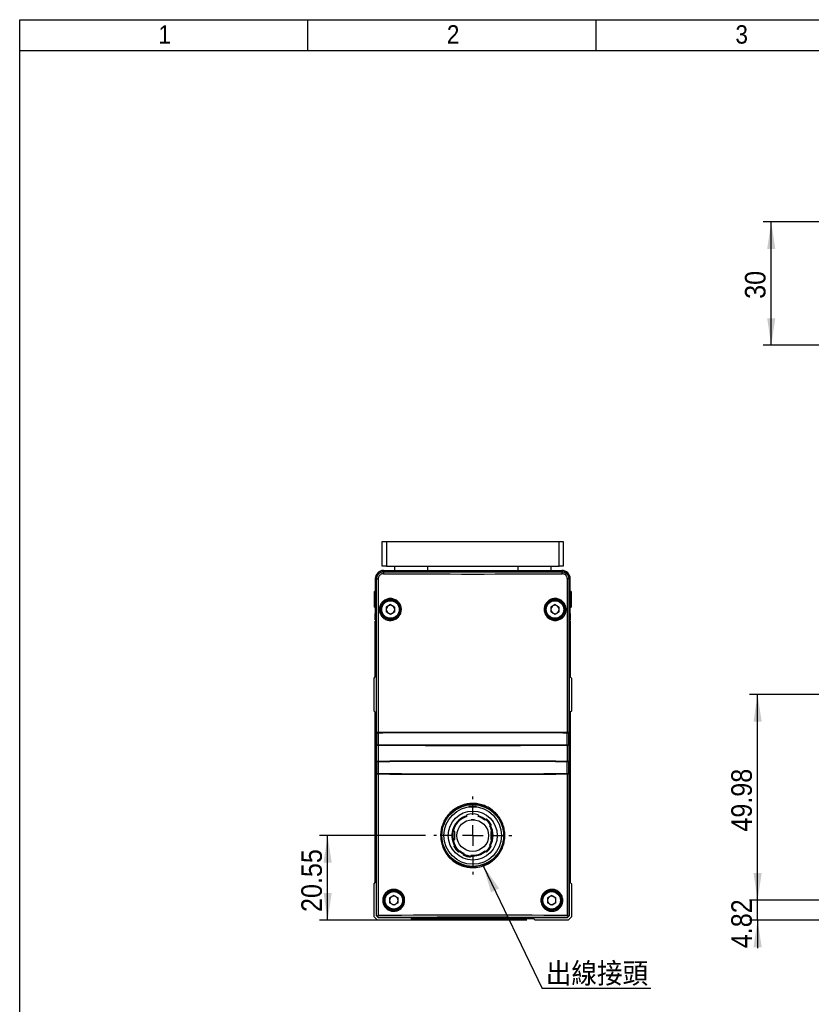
# Model space of a CAD drawing. Header units: millimetres. Extents: x 8 to 292, y 5 to 205.
# Tile 2 of 11: x 8 to 104, y 85 to 205. Entities that reach past the tile are written whole.
import ezdxf

# ---------------------------------------------------------------- set-up
doc = ezdxf.new("R2010")
doc.units = ezdxf.units.MM
doc.linetypes.add('HIDDEN', pattern=[1.905, 1.27, -0.635])
for name, color, linetype in [('SLD-0', 7, 'Continuous'), ('圖框線條', 7, 'Continuous'), ('尺寸線', 5, 'Continuous'), ('文字', 1, 'Continuous')]:
    doc.layers.add(name, color=color, linetype=linetype)
doc.layers.add('中心線', color=161, linetype='HIDDEN', lineweight=25)
doc.styles.add('SLDTEXTSTYLE0', font='GOTHIC.TTF', dxfattribs={"width": 0.913})
doc.styles.add('SLDTEXTSTYLE1', font='GOTHIC.TTF', dxfattribs={"width": 0.913, "bigfont": 'bigfont'})
doc.styles.get("Standard").update_dxf_attribs({"font": 'GOTHIC.TTF'})
doc.dimstyles.new('SLDDIMSTYLE0', dxfattribs={"dimtxt": 2.5, "dimasz": 3.302, "dimexe": 0, "dimexo": 0.0625, "dimtad": 1, "dimdec": 0, "dimlfac": 2, "dimrnd": 1e-09, "dimzin": 12, "dimdsep": 46, "dimtxsty": 'SLDTEXTSTYLE0', "dimsah": 1, "dimcen": 0.09, "dimadec": 0, "dimazin": 3, "dimtfac": 1, "dimtdec": 3, "dimtmove": 0, "dimatfit": 0, "dimfxl": 1, "dimfrac": 2, "dimtolj": 1, "dimtzin": 12, "dimarcsym": 0})
doc.dimstyles.new('SLDDIMSTYLE1', dxfattribs={"dimtxt": 2.5, "dimasz": 3.302, "dimexe": 0, "dimexo": 0.0625, "dimtad": 1, "dimdec": 0, "dimlfac": 2, "dimrnd": 1e-09, "dimzin": 12, "dimdsep": 46, "dimtxsty": 'SLDTEXTSTYLE0', "dimsah": 1, "dimcen": 0.09, "dimadec": 0, "dimazin": 3, "dimtfac": 1, "dimtdec": 3, "dimtofl": 0, "dimtmove": 0, "dimatfit": 3, "dimfxl": 1, "dimfrac": 2, "dimtolj": 1, "dimtzin": 12, "dimarcsym": 0})
doc.dimstyles.new('SLDDIMSTYLE5', dxfattribs={"dimtxt": 0.18, "dimasz": 3.302, "dimexe": 0, "dimexo": 0.0625, "dimgap": 0, "dimtad": 0, "dimtih": 1, "dimtoh": 1, "dimdec": 0, "dimrnd": 1e-09, "dimzin": 0, "dimdsep": 46, "dimtxsty": 'Standard', "dimsah": 1, "dimcen": 0.09, "dimadec": 0, "dimazin": 0, "dimtfac": 3.302, "dimtdec": 0, "dimtofl": 0, "dimtmove": 0, "dimatfit": 3, "dimfxl": 1, "dimfrac": 2, "dimtolj": 1, "dimtzin": 0, "dimarcsym": 0})

# ---------------------------------------------------------------- blocks, each defined once
blk = doc.blocks.new('_D')
at = {"layer": '尺寸線', "transparency": 16777216}
for p, q in [((97.41, 97.97), (97.41, 104.32)), ((133.2, 97.97), (96.41, 97.97)), ((97.41, 95.56), (97.41, 97.97)), ((108.2, 95.56), (96.41, 95.56)), ((97.41, 95.56), (97.41, 92.14))]:
    blk.add_line(p, q, dxfattribs=at)
for points in [[(97.41, 97.97), (97.91, 101.27), (96.91, 101.27)], [(97.41, 95.56), (96.91, 92.26), (97.91, 92.26)]]:
    blk.add_solid(points, dxfattribs=at)
at = {"layer": '尺寸線', "transparency": 16777216, "insert": (94.21, 92.14), "char_height": 2.5, "attachment_point": 1, "rotation": 90, "style": 'SLDTEXTSTYLE0'}
blk.add_mtext('4.82', dxfattribs=at)
blk = doc.blocks.new('_D_1')
at = {"layer": '尺寸線', "transparency": 16777216}
for p, q in [((133.2, 122.96), (96.41, 122.96)), ((97.41, 97.97), (97.41, 122.96)), ((133.2, 97.97), (96.41, 97.97))]:
    blk.add_line(p, q, dxfattribs=at)
for points in [[(97.41, 122.96), (96.91, 119.66), (97.91, 119.66)], [(97.41, 97.97), (97.91, 101.27), (96.91, 101.27)]]:
    blk.add_solid(points, dxfattribs=at)
at = {"layer": '尺寸線', "transparency": 16777216, "insert": (94.21, 106.31), "char_height": 2.5, "attachment_point": 1, "rotation": 90, "style": 'SLDTEXTSTYLE0'}
blk.add_mtext('49.98', dxfattribs=at)
blk = doc.blocks.new('_D_13')
at = {"layer": '尺寸線', "transparency": 16777216}
for p, q in [((57.03, 105.83), (44.13, 105.83)), ((45.13, 95.56), (45.13, 105.83)), ((69.37, 95.56), (44.13, 95.56))]:
    blk.add_line(p, q, dxfattribs=at)
for points in [[(45.13, 105.83), (44.63, 102.53), (45.63, 102.53)], [(45.13, 95.56), (45.63, 98.86), (44.63, 98.86)]]:
    blk.add_solid(points, dxfattribs=at)
at = {"layer": '尺寸線', "transparency": 16777216, "insert": (41.93, 96.54), "char_height": 2.5, "attachment_point": 1, "rotation": 90, "style": 'SLDTEXTSTYLE0'}
blk.add_mtext('20.55', dxfattribs=at)
blk = doc.blocks.new('SW_NOTE_0')
at = {"layer": '文字', "color": 0}
blk.add_line((13.21, 0), (0, 0), dxfattribs=at)
at = {"layer": '文字', "color": 0, "insert": (0.42, 3.11), "char_height": 2.5, "attachment_point": 1, "style": 'SLDTEXTSTYLE1'}
blk.add_mtext('出線接頭', dxfattribs=at)
blk = doc.blocks.new('SW_CENTERMARKSYMBOL_6')
at = {"layer": '中心線', "color": 0}
for p, q in [((0, 2.5), (0, 4.75)), ((0, 0), (0, 1.25)), ((-2.5, 0), (-4.75, 0)), ((0, 0), (-1.25, 0)), ((0, 0), (0, -1.25)), ((0, 0), (1.25, 0)), ((2.5, 0), (4.75, 0)), ((0, -2.5), (0, -4.75))]:
    blk.add_line(p, q, dxfattribs=at)
blk = doc.blocks.new('_D_16')
at = {"layer": '尺寸線', "transparency": 16777216}
for p, q in [((112.95, 180.42), (98.07, 180.42)), ((99.07, 165.42), (99.07, 180.42)), ((112.95, 165.42), (98.07, 165.42))]:
    blk.add_line(p, q, dxfattribs=at)
for points in [[(99.07, 180.42), (98.57, 177.11), (99.57, 177.11)], [(99.07, 165.42), (99.57, 168.72), (98.57, 168.72)]]:
    blk.add_solid(points, dxfattribs=at)
at = {"layer": '尺寸線', "transparency": 16777216, "insert": (95.87, 171.07), "char_height": 2.5, "attachment_point": 1, "rotation": 90, "style": 'SLDTEXTSTYLE0'}
blk.add_mtext('30', dxfattribs=at)

msp = doc.modelspace()

# ---------------------------------------------------------------- linework, layer by layer
at = {"color": 7, "linetype": 'Continuous', "lineweight": 25}
for p, q in [((51.776883, 138.558844), (51.776883, 141.558842)), ((51.776883, 141.558842), (52.276883, 141.558842)), ((52.276883, 141.558842), (52.276883, 138.558844)), ((52.276883, 141.558842), (73.276883, 141.558842)), ((73.276883, 138.558844), (73.276883, 141.558842)), ((73.276883, 141.558842), (73.776883, 141.558842)), ((73.776883, 141.558842), (73.776883, 138.558844)), ((52.276883, 138.558844), (51.776883, 138.558844)), ((51.926749, 137.933841), (73.627016, 137.933841)), ((51.926749, 137.933841), (51.965171, 137.895422)), ((51.926883, 138.058843), (73.626883, 138.058843)), ((52.276883, 138.558844), (73.276883, 138.558844)), ((53.276883, 138.558844), (53.276883, 138.058843)), ((57.276883, 138.558844), (57.276883, 138.058843)), ((68.276883, 138.558844), (68.276883, 138.058843)), ((72.276882, 138.558844), (72.276882, 138.058843)), ((73.776883, 138.558844), (73.276883, 138.558844)), ((73.588594, 137.895422), (73.627016, 137.933841)), ((50.926882, 137.058841), (50.926882, 132.808843)), ((51.087541, 137.023316), (51.051883, 137.058975)), ((51.051883, 96.083957), (51.051883, 137.058975)), ((51.087541, 137.023316), (51.274649, 137.023316)), ((51.087541, 118.347682), (51.087541, 137.023316)), ((51.274649, 137.023316), (51.274649, 118.35183)), ((74.279116, 118.35183), (74.279116, 137.023316)), ((74.466224, 137.023316), (74.279116, 137.023316)), ((74.501883, 137.058975), (74.466224, 137.023316)), ((74.466224, 137.023316), (74.466224, 118.347682)), ((74.501883, 137.058975), (74.501883, 96.08388)), ((74.626883, 132.808843), (74.626883, 137.058841)), ((50.926882, 135.508841), (50.826883, 135.508841)), ((50.826883, 134.558843), (50.826883, 135.508841)), ((74.726883, 135.508841), (74.626883, 135.508841)), ((74.726883, 135.508841), (74.726883, 133.608842)), ((50.826883, 133.608842), (50.826883, 134.558843)), ((50.826883, 133.608842), (50.926882, 133.608842)), ((52.776883, 133.899184), (52.265632, 133.604014)), ((52.265632, 133.604014), (52.265632, 133.013671)), ((52.776883, 132.718501), (52.265632, 133.013671)), ((52.776883, 133.899184), (53.288132, 133.604014)), ((53.288132, 133.013671), (52.776883, 132.718501)), ((53.288132, 133.013671), (53.288132, 133.604014)), ((72.776882, 133.899184), (72.265633, 133.604014)), ((72.265633, 133.604014), (72.265633, 133.013671)), ((72.776882, 132.718501), (72.265633, 133.013671)), ((72.776882, 133.899184), (73.288133, 133.604014)), ((73.288133, 133.013671), (72.776882, 132.718501)), ((73.288133, 133.013671), (73.288133, 133.604014)), ((74.626883, 133.608842), (74.726883, 133.608842)), ((50.926882, 132.058842), (50.926882, 132.808843)), ((51.051883, 132.058842), (50.926882, 132.058842)), ((50.926882, 131.908843), (51.051883, 132.033841)), ((50.926882, 125.108842), (50.926882, 131.908843)), ((74.626883, 132.058842), (74.501883, 132.058842)), ((74.501883, 132.033841), (74.626883, 131.908843)), ((74.626883, 132.808843), (74.626883, 132.058842)), ((74.626883, 131.908843), (74.626883, 125.108842)), ((50.776883, 124.958843), (50.926882, 125.108842)), ((50.776883, 120.958842), (50.776883, 124.958843)), ((74.626883, 125.108842), (74.776883, 124.958843)), ((74.776883, 124.958843), (74.776883, 120.958842)), ((50.926882, 120.808843), (50.776883, 120.958842)), ((74.776883, 120.958842), (74.626883, 120.808843)), ((50.926882, 100.119934), (50.926882, 120.808843)), ((74.626883, 120.808843), (74.626883, 100.119934)), ((51.073702, 118.333842), (51.087541, 118.347682)), ((51.073702, 118.333842), (51.823701, 118.333842)), ((51.073702, 116.833843), (51.073702, 118.333842)), ((51.094816, 118.297456), (51.081202, 118.283841)), ((51.081202, 116.883842), (51.081202, 118.283841)), ((51.094816, 116.870228), (51.094816, 118.297456)), ((51.281968, 118.301604), (51.281968, 116.866082)), ((51.823701, 118.333842), (51.823701, 118.303997)), ((56.965551, 118.320752), (51.823701, 118.320752)), ((52.776883, 118.320752), (52.776883, 118.307911)), ((73.730064, 118.320752), (68.586852, 118.320752)), ((72.776882, 118.307905), (72.776882, 118.320752)), ((73.730064, 118.333842), (74.480064, 118.333842)), ((73.730064, 118.303992), (73.730064, 118.333842)), ((74.270436, 116.866082), (74.270436, 118.301604)), ((74.457587, 118.297456), (74.457587, 116.870228)), ((74.471201, 118.283841), (74.457587, 118.297456)), ((74.480064, 118.333842), (74.466224, 118.347682)), ((74.471201, 116.883842), (74.471201, 118.283841)), ((74.480064, 116.833843), (74.480064, 118.333842)), ((51.087541, 116.820004), (51.073702, 116.833843)), ((51.073702, 116.833843), (51.823701, 116.833843)), ((51.094816, 116.870228), (51.081202, 116.883842)), ((51.087541, 114.847682), (51.087541, 116.820004)), ((51.274649, 116.815855), (51.274649, 114.85183)), ((51.823701, 116.863688), (51.823701, 116.833843)), ((51.823701, 116.833843), (51.830655, 116.826888)), ((52.776883, 116.859775), (52.776883, 116.822935)), ((72.776882, 116.822935), (72.776882, 116.859778)), ((73.72311, 116.826888), (73.730064, 116.833843)), ((73.730064, 116.833843), (73.730064, 116.863694)), ((73.730064, 116.833843), (74.480064, 116.833843)), ((74.279116, 114.85183), (74.279116, 116.815855)), ((74.471201, 116.883842), (74.457587, 116.870228)), ((74.466224, 116.820004), (74.480064, 116.833843)), ((74.466224, 116.820004), (74.466224, 114.847682)), ((51.073702, 114.833843), (51.087541, 114.847682)), ((51.073702, 114.833843), (51.823701, 114.833843)), ((51.073702, 113.333841), (51.073702, 114.833843)), ((51.094816, 114.797456), (51.081202, 114.783842)), ((51.081202, 113.383842), (51.081202, 114.783842)), ((51.094816, 113.370228), (51.094816, 114.797456)), ((51.281968, 114.801604), (51.281968, 113.36608)), ((51.830655, 114.840796), (51.823701, 114.833843)), ((51.823701, 114.833843), (51.823701, 114.803998)), ((52.776883, 114.844748), (52.776883, 114.807911)), ((72.776882, 114.807905), (72.776882, 114.844748)), ((73.730064, 114.833843), (73.72311, 114.840796)), ((73.730064, 114.833843), (74.480064, 114.833843)), ((73.730064, 114.80399), (73.730064, 114.833843)), ((74.270436, 113.36608), (74.270436, 114.801604)), ((74.457587, 114.797456), (74.457587, 113.370228)), ((74.471201, 114.783842), (74.457587, 114.797456)), ((74.480064, 114.833843), (74.466224, 114.847682)), ((74.471201, 113.383842), (74.471201, 114.783842)), ((74.480064, 113.333841), (74.480064, 114.833843)), ((51.087541, 113.320002), (51.073702, 113.333841)), ((51.073702, 113.333841), (51.823701, 113.333841)), ((51.094816, 113.370228), (51.081202, 113.383842)), ((51.087541, 96.119615), (51.087541, 113.320002)), ((51.274649, 113.315856), (51.274649, 96.119463)), ((51.823701, 113.363689), (51.823701, 113.333841)), ((51.823701, 113.346934), (56.965551, 113.346934)), ((52.776883, 113.359773), (52.776883, 113.346934)), ((68.586852, 113.346934), (73.730064, 113.346934)), ((72.776882, 113.346934), (72.776882, 113.359779)), ((73.730064, 113.333841), (73.730064, 113.363694)), ((73.730064, 113.333841), (74.480064, 113.333841)), ((74.279116, 96.119463), (74.279116, 113.315856)), ((74.471201, 113.383842), (74.457587, 113.370228)), ((74.466224, 113.320002), (74.480064, 113.333841)), ((74.466224, 113.320002), (74.466224, 96.119539)), ((62.302976, 109.313009), (62.246124, 109.280185)), ((62.401883, 109.346933), (63.151883, 109.346933)), ((62.401883, 109.346933), (62.401883, 109.333843)), ((62.401883, 109.333843), (62.514681, 109.333843)), ((63.039084, 109.333843), (63.151883, 109.333843)), ((63.151883, 109.346933), (63.151883, 109.333843)), ((62.041987, 108.236772), (62.041987, 108.366717)), ((62.041987, 108.13242), (62.041987, 108.236772)), ((62.576883, 107.733843), (62.576883, 107.748424)), ((62.976883, 107.733843), (62.576883, 107.733843)), ((62.976883, 107.748424), (62.976883, 107.733843)), ((63.441987, 108.366717), (63.441987, 108.236772)), ((63.441987, 108.236772), (63.441987, 108.13242)), ((64.258633, 107.696822), (64.336564, 107.762213)), ((64.336564, 107.762213), (64.433832, 107.843831)), ((64.915073, 107.072774), (64.837142, 107.007382)), ((65.012341, 107.154391), (64.915073, 107.072774)), ((60.576883, 106.333842), (60.394026, 106.333842)), ((60.395274, 105.333842), (60.576883, 105.333842)), ((60.576883, 105.333842), (60.576883, 106.333842)), ((64.976883, 106.333842), (64.976883, 105.333842)), ((64.976883, 106.333842), (65.089948, 106.333842)), ((64.976883, 105.333842), (65.0887, 105.333842)), ((60.471634, 104.519153), (60.568902, 104.60077)), ((60.568902, 104.60077), (60.646833, 104.666162)), ((64.837142, 104.666162), (64.915073, 104.60077)), ((64.915073, 104.60077), (65.012341, 104.519153)), ((61.147411, 103.91133), (61.050143, 103.829712)), ((61.225342, 103.976722), (61.147411, 103.91133)), ((61.637978, 103.45522), (61.670842, 103.577868)), ((61.670842, 103.577868), (61.697172, 103.676133)), ((62.540175, 103.344931), (62.507311, 103.222283)), ((62.566505, 103.443196), (62.540175, 103.344931)), ((64.336564, 103.91133), (64.258633, 103.976722)), ((64.433832, 103.829712), (64.336564, 103.91133)), ((50.776883, 99.969933), (50.926882, 100.119934)), ((50.776883, 95.969934), (50.776883, 99.969933)), ((74.626883, 100.119934), (74.776883, 99.969933)), ((74.776883, 99.969933), (74.776883, 95.969934)), ((53.176882, 98.549183), (52.665633, 98.254013)), ((52.665633, 98.254013), (52.665633, 97.663672)), ((53.176882, 98.549183), (53.688133, 98.254013)), ((53.688133, 97.663672), (53.688133, 98.254013)), ((72.376883, 98.549183), (71.865633, 98.254013)), ((71.865633, 98.254013), (71.865633, 97.663672)), ((72.376883, 98.549183), (72.888133, 98.254013)), ((72.888133, 97.663672), (72.888133, 98.254013)), ((53.176882, 97.368502), (52.665633, 97.663672)), ((53.688133, 97.663672), (53.176882, 97.368502)), ((72.376883, 97.368502), (71.865633, 97.663672)), ((72.888133, 97.663672), (72.376883, 97.368502)), ((51.187974, 95.558842), (50.776883, 95.969934)), ((51.051883, 96.083957), (51.087541, 96.119615)), ((51.30192, 95.833842), (51.051883, 96.083957)), ((51.33758, 95.869501), (51.30192, 95.833842)), ((74.251769, 95.833842), (51.30192, 95.833842)), ((74.251769, 95.833842), (74.216109, 95.869502)), ((74.501883, 96.08388), (74.251769, 95.833842)), ((74.776883, 95.969934), (74.365791, 95.558842)), ((74.466224, 96.119539), (74.501883, 96.08388)), ((55.187974, 95.558842), (51.187974, 95.558842)), ((55.337974, 95.708842), (55.187974, 95.558842)), ((70.215791, 95.708842), (55.337974, 95.708842)), ((70.365791, 95.558842), (70.215791, 95.708842)), ((74.365791, 95.558842), (70.365791, 95.558842))]:
    msp.add_line(p, q, dxfattribs=at)
at = {"color": 8, "linetype": 'Continuous', "lineweight": 25}
for p, q in [((51.926883, 137.933841), (51.926883, 138.058843)), ((73.626883, 137.933841), (73.626883, 138.058843)), ((51.051883, 137.058841), (50.926882, 137.058841)), ((74.501883, 137.058841), (74.626883, 137.058841)), ((50.926882, 132.808843), (51.051883, 132.808843)), ((74.501883, 132.808843), (74.626883, 132.808843))]:
    msp.add_line(p, q, dxfattribs=at)
at = {"color": 7, "linetype": 'Continuous', "lineweight": 25}
for centre, radius in [((52.776883, 133.308842), 1.2), ((52.776883, 133.308842), 1.125), ((52.776883, 133.308842), 1.0625), ((72.776883, 133.308842), 1.2), ((72.776883, 133.308842), 1.125), ((72.776883, 133.308842), 1.0625), ((62.776883, 105.833842), 3.75), ((62.776883, 105.833842), 3.5), ((62.776883, 105.833842), 2.975), ((62.776883, 105.833842), 1.925), ((53.176883, 97.958842), 1.2), ((53.176883, 97.958842), 1.125), ((53.176883, 97.958842), 1.0625), ((72.376883, 97.958842), 1.2), ((72.376883, 97.958842), 1.125), ((72.376883, 97.958842), 1.0625)]:
    msp.add_circle(centre, radius, dxfattribs=at)
for centre, radius, start, end in [((51.926883, 137.058842), 1, 90, 180), ((52.22444, 137.701764), 0.323611, 143.24262097, 190.01998852), ((73.329325, 137.701764), 0.323611, 349.98001148, 36.75737903), ((73.626883, 137.058842), 1, 0, 90), ((52.776883, 133.308842), 0.51125, 120, 180), ((52.776883, 133.308842), 0.51125, 180, 240), ((52.776883, 133.308842), 0.51125, 60, 120), ((52.776883, 133.308842), 0.51125, 240, 300), ((52.776883, 133.308842), 0.51125, 0, 60), ((52.776883, 133.308842), 0.51125, 300, 0), ((72.776883, 133.308842), 0.51125, 120, 180), ((72.776883, 133.308842), 0.51125, 180, 240), ((72.776883, 133.308842), 0.51125, 60, 120), ((72.776883, 133.308842), 0.51125, 240, 300), ((72.776883, 133.308842), 0.51125, 0, 60), ((72.776883, 133.308842), 0.51125, 300, 0), ((62.401883, 109.083842), 0.263091, 90, 127.44620847), ((62.401883, 109.083842), 0.25, 90, 121.42788649), ((63.151883, 109.083842), 0.263091, 52.55379153, 90), ((63.151883, 109.083842), 0.25, 58.57211351, 90), ((62.741987, 105.836772), 2.5, 106.26020471, 209.63024019), ((62.741987, 105.836772), 2.4, 106.9577633, 209.19307713), ((62.741987, 105.836772), 2.625, 74.53399005, 105.46600995), ((62.741987, 105.836772), 2.5, 50.36975981, 73.73979529), ((62.741987, 105.836772), 2.4, 50.80692287, 73.0422367), ((62.776883, 105.833842), 2.5, 30.07377168, 50.94518425), ((62.741987, 105.836772), 2.625, 30.12911039, 49.87088961), ((62.741987, 105.836772), 2.4, 330.80692287, 29.19307713), ((62.741987, 105.836772), 2.5, 330.36975981, 29.63024019), ((62.741987, 105.836772), 2.625, 210.12911039, 229.87088961), ((62.776883, 105.833842), 2.625, 209.58198728, 229.32467411), ((62.776883, 105.833842), 2.5, 208.90916006, 229.95267609), ((62.776883, 105.833842), 2.5, 309.00693867, 330.05349586), ((62.741987, 105.836772), 2.625, 310.12911039, 329.87088961), ((62.741987, 105.836772), 2.5, 230.36975981, 244.63024019), ((62.741987, 105.836772), 2.4, 230.80692287, 244.19307713), ((62.741987, 105.836772), 2.625, 245.12911039, 264.87088961), ((62.776883, 105.833842), 2.625, 244.36463978, 264.10818986), ((62.776883, 105.833842), 2.5, 243.77084046, 264.70437926), ((62.741987, 105.836772), 2.5, 265.36975981, 309.63024019), ((62.741987, 105.836772), 2.4, 265.80692287, 309.19307713), ((53.176883, 97.958842), 0.51125, 120, 180), ((53.176883, 97.958842), 0.51125, 60, 120), ((53.176883, 97.958842), 0.51125, 0, 60), ((72.376883, 97.958842), 0.51125, 120, 180), ((72.376883, 97.958842), 0.51125, 60, 120), ((72.376883, 97.958842), 0.51125, 0, 60), ((53.176883, 97.958842), 0.51125, 180, 240), ((53.176883, 97.958842), 0.51125, 240, 300), ((53.176883, 97.958842), 0.51125, 300, 0), ((72.376883, 97.958842), 0.51125, 180, 240), ((72.376883, 97.958842), 0.51125, 240, 300), ((72.376883, 97.958842), 0.51125, 300, 0), ((75.415538, 94.999555), 1.468182, 130.28505729, 135.6703154)]:
    msp.add_arc(centre, radius, start, end, dxfattribs=at)
for centre, major_axis, ratio, start_param, end_param in [((51.927016, 137.058709), (0.618907, -0.618907), 0.9996954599, 2.3563467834, 3.9268385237), ((62.776883, 138.416917), (45.75, 0), 0.0173596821, 4.4724740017, 4.952303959), ((62.776883, 138.666879), (45.5, 0), 0.0174550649, 4.4724740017, 4.952303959), ((73.626749, 137.058709), (-0.618907, -0.618907), 0.9996954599, 2.3563467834, 3.9268385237), ((51.337503, 118.347606), (0.25, 0), 0.0174550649, 1.824938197, 3.1241393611), ((51.344777, 118.29738), (0.25, 0), 0.0174550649, 1.8247575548, 3.1241393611), ((62.776883, 117.578911), (45.75, 0), 0.0174550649, 1.3166544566, 1.824938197), ((62.776202, 117.528649), (45.75, 0), 0.0174550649, 1.3168350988, 1.8247575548), ((74.207626, 118.29738), (0.25, 0), 0.0174550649, 0.0174532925, 1.3168350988), ((74.216262, 118.347606), (0.25, 0), 0.0174550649, 0.0174532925, 1.3166544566), ((51.337503, 116.820079), (0.25, 0), 0.0174550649, 3.1590459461, 4.4582471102), ((51.344777, 116.870305), (0.25, 0), 0.0174550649, 3.1590459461, 4.4584277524), ((62.776883, 117.588774), (45.75, 0), 0.0174550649, 4.4582471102, 4.9665308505), ((62.776202, 117.639036), (45.75, 0), 0.0174550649, 4.4584277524, 4.9663502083), ((62.776883, 117.588774), (45, 0), 0.0174550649, 4.4666744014, 4.9581035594), ((74.207626, 116.870305), (0.25, 0), 0.0174550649, 4.9663502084, 6.2657320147), ((74.216262, 116.820079), (0.25, 0), 0.0174550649, 4.9665308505, 6.2657320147), ((51.337503, 114.847606), (0.25, 0), 0.0174550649, 1.824938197, 3.1241393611), ((51.344777, 114.79738), (0.25, 0), 0.0174550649, 1.8247575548, 3.1241393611), ((62.776883, 114.078911), (45.75, 0), 0.0174550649, 1.3166544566, 1.824938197), ((62.776202, 114.028649), (45.75, 0), 0.0174550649, 1.3168350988, 1.8247575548), ((62.776883, 114.078911), (45, 0), 0.0174550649, 1.3250817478, 1.8165109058), ((74.207626, 114.79738), (0.25, 0), 0.0174550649, 0.0174532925, 1.3168350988), ((74.216262, 114.847606), (0.25, 0), 0.0174550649, 0.0174532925, 1.3166544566), ((51.337503, 113.320079), (0.25, 0), 0.0174550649, 3.1590459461, 4.4582471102), ((51.344777, 113.370305), (0.25, 0), 0.0174550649, 3.1590459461, 4.4584277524), ((62.776883, 114.088774), (45.75, 0), 0.0174550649, 4.4582471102, 4.9665308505), ((62.776202, 114.139036), (45.75, 0), 0.0174550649, 4.4584277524, 4.9663502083), ((74.207626, 113.370305), (0.25, 0), 0.0174550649, 4.9663502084, 6.2657320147), ((74.216262, 113.320079), (0.25, 0), 0.0174550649, 4.9665308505, 6.2657320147), ((51.337503, 95.869425), (-0.249962, 0.25019), 0.0174470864, 5.3685152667, 6.2831932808), ((62.776883, 95.350768), (45.75, 0), 0.0173596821, 1.3166544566, 1.824938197), ((62.776883, 95.100806), (45.5, 0), 0.0174550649, 1.3166579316, 1.82493646)]:
    msp.add_ellipse(centre, major_axis=major_axis, ratio=ratio, start_param=start_param, end_param=end_param, dxfattribs=at)
for points, knots in [([(51.087541, 137.023316), (51.096686, 137.118717), (51.114945, 137.30919), (51.25708, 137.56432), (51.468139, 137.76166), (51.716698, 137.877274), (51.889431, 137.88989), (51.965171, 137.895422)], [0, 0, 0, 0, 0.2065167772, 0.4123208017, 0.6198977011, 0.8333332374, 1, 1, 1, 1]), ([(51.905766, 137.645459), (51.851323, 137.641586), (51.72739, 137.632772), (51.548922, 137.550763), (51.397005, 137.4102), (51.294432, 137.227927), (51.281242, 137.091505), (51.274649, 137.023316)], [0, 0, 0, 0, 0.1684221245, 0.3833972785, 0.5911021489, 0.7956182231, 1, 1, 1, 1]), ([(73.588594, 137.895422), (73.689839, 137.885552), (73.89275, 137.865772), (74.161577, 137.707288), (74.359118, 137.475719), (74.454286, 137.232253), (74.463067, 137.078579), (74.466224, 137.023316)], [0, 0, 0, 0, 0.2223044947, 0.4455342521, 0.6660576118, 0.8799108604, 1, 1, 1, 1]), ([(74.279116, 137.023316), (74.276848, 137.062798), (74.27053, 137.172749), (74.201754, 137.347033), (74.059396, 137.512159), (73.866214, 137.624679), (73.720751, 137.638531), (73.648, 137.645459)], [0, 0, 0, 0, 0.1188101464, 0.3308672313, 0.5509650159, 0.7754222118, 1, 1, 1, 1]), ([(54.086927, 133.446308), (54.090405, 133.39546), (54.103893, 133.19829), (54.038513, 132.852113), (53.821081, 132.461789), (53.486136, 132.162525), (53.068619, 131.987537), (52.610925, 131.9596), (52.164864, 132.087749), (51.786151, 132.360383), (51.5542, 132.699501), (51.430107, 133.075321), (51.411549, 133.468128), (51.534946, 133.89283), (51.788864, 134.2562), (52.150503, 134.521057), (52.587055, 134.655198), (53.050578, 134.635589), (53.483809, 134.459251), (53.827889, 134.147994), (54.028442, 133.78852), (54.07043, 133.542834), (54.086927, 133.446308)], [0, 0, 0, 0, 0.018105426, 0.0702060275, 0.1223315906, 0.1750075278, 0.2286388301, 0.2833744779, 0.3389382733, 0.394559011, 0.4492251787, 0.4832827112, 0.5347316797, 0.58618318, 0.6379717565, 0.6910731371, 0.7457034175, 0.8013120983, 0.8569219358, 0.9116949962, 0.9653063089, 1, 1, 1, 1]), ([(54.006467, 133.436018), (53.991329, 133.52529), (53.952951, 133.751602), (53.837351, 133.957485), (53.665419, 134.178179), (53.448897, 134.373316), (53.049756, 134.535993), (52.62184, 134.554032), (52.219194, 134.429875), (51.885607, 134.184947), (51.651361, 133.848941), (51.537491, 133.456165), (51.554617, 133.09288), (51.669099, 132.745329), (51.883121, 132.431706), (52.232434, 132.179596), (52.643904, 132.060987), (53.066246, 132.086656), (53.451665, 132.248378), (53.760949, 132.52515), (53.96175, 132.886256), (54.022135, 133.20656), (54.009679, 133.388976), (54.006467, 133.436018)], [0, 0, 0, 0, 0.0346723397, 0.0878977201, 0.0882641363, 0.1430315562, 0.1986648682, 0.2543215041, 0.3090034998, 0.362132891, 0.4139072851, 0.4653057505, 0.5166887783, 0.550713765, 0.6053634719, 0.6610141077, 0.7166310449, 0.771413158, 0.8250660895, 0.8777372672, 0.929839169, 0.9819067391, 1, 1, 1, 1]), ([(74.120688, 133.442374), (74.124182, 133.385661), (74.136592, 133.184253), (74.065504, 132.83671), (73.846661, 132.452943), (73.511574, 132.15758), (73.091583, 131.984707), (72.629817, 131.960763), (72.182691, 132.095284), (71.808049, 132.372744), (71.582184, 132.71125), (71.461491, 133.086493), (71.445949, 133.481334), (71.575844, 133.909732), (71.838143, 134.272756), (72.20603, 134.53181), (72.643035, 134.657443), (73.102753, 134.630955), (73.532067, 134.449814), (73.873094, 134.133401), (74.066296, 133.7742), (74.105843, 133.532938), (74.120688, 133.442374)], [0, 0, 0, 0, 0.02017904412, 0.07166335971, 0.12322961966, 0.17591508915, 0.23015054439, 0.28557938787, 0.34128786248, 0.3963472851, 0.45027771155, 0.48374066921, 0.53581326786, 0.5878919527, 0.64015361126, 0.69312696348, 0.74714510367, 0.80222737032, 0.85792034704, 0.91331768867, 0.96746109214, 1, 1, 1, 1]), ([(73.996417, 133.432304), (73.982799, 133.516008), (73.946726, 133.737732), (73.837029, 133.941154), (73.667109, 134.165667), (73.452847, 134.364273), (73.057528, 134.531481), (72.633193, 134.556232), (72.229887, 134.440163), (71.890198, 134.200631), (71.647975, 133.864805), (71.528008, 133.46844), (71.542362, 133.103116), (71.65382, 132.755946), (71.862416, 132.442778), (72.208339, 132.18621), (72.621036, 132.061947), (73.047082, 132.084252), (73.434485, 132.244184), (73.743576, 132.517304), (73.945483, 132.872179), (74.011085, 133.193632), (73.999639, 133.379868), (73.996417, 133.432304)], [0, 0, 0, 0, 0.032501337, 0.0860928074, 0.0866192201, 0.1420318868, 0.197773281, 0.2529068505, 0.3069562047, 0.3599330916, 0.4121765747, 0.4642245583, 0.5162628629, 0.5497060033, 0.6036155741, 0.6586767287, 0.7144163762, 0.7698968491, 0.8241800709, 0.876882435, 0.9284221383, 0.9798466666, 1, 1, 1, 1]), ([(63.19948, 101.956101), (63.046414, 101.944808), (62.675134, 101.917414), (62.08396, 101.978168), (61.447623, 102.145776), (60.849445, 102.42094), (60.304059, 102.790014), (59.829281, 103.247303), (59.435454, 103.777165), (59.13805, 104.367165), (58.941895, 104.998165), (58.857032, 105.653148), (58.88107, 106.312271), (59.017586, 106.956962), (59.257974, 107.570266), (59.599843, 108.133589), (60.030202, 108.633866), (60.54049, 109.053694), (61.171142, 109.417089), (61.862829, 109.651802), (62.5826, 109.747345), (63.240969, 109.725749), (63.885785, 109.59238), (64.500054, 109.355343), (65.064875, 109.017091), (65.567201, 108.590447), (65.989638, 108.083677), (66.323401, 107.513582), (66.554491, 106.894421), (66.680342, 106.245999), (66.693027, 105.586135), (66.597185, 104.934025), (66.391221, 104.308345), (66.085293, 103.72472), (65.683726, 103.201811), (65.200917, 102.750578), (64.647171, 102.390615), (63.981642, 102.090631), (63.48183, 102.004665), (63.19948, 101.956101)], [0, 0, 0, 0, 0.0187685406, 0.0455255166, 0.0722827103, 0.0990270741, 0.1257716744, 0.1525942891, 0.1794166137, 0.2062799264, 0.2331426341, 0.2599471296, 0.2867514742, 0.3135000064, 0.3402490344, 0.3670465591, 0.3938445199, 0.4207317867, 0.4476189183, 0.4826288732, 0.509380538, 0.5361321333, 0.56287813, 0.5896244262, 0.6163892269, 0.6431541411, 0.6700004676, 0.6968463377, 0.7236992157, 0.7505515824, 0.7773302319, 0.8041090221, 0.8308613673, 0.8576143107, 0.884443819, 0.9112735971, 0.9381736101, 0.9650733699, 1, 1, 1, 1]), ([(63.187747, 102.055499), (63.462274, 102.102826), (63.948139, 102.186586), (64.594841, 102.47871), (65.133149, 102.829275), (65.602736, 103.268976), (65.993397, 103.778785), (66.290862, 104.347568), (66.491067, 104.957185), (66.584234, 105.592508), (66.571895, 106.235389), (66.449572, 106.867145), (66.224941, 107.470371), (65.900485, 108.025862), (65.48984, 108.519626), (65.001461, 108.935386), (64.45235, 109.264998), (63.855082, 109.496003), (63.228133, 109.625988), (62.587977, 109.647026), (61.888128, 109.553922), (61.215577, 109.325163), (60.60247, 108.971053), (60.106348, 108.561933), (59.688, 108.074496), (59.355663, 107.525598), (59.121994, 106.928078), (58.989304, 106.299955), (58.965927, 105.657796), (59.048426, 105.019675), (59.239093, 104.404878), (59.528184, 103.830054), (59.911045, 103.313746), (60.372583, 102.868176), (60.902845, 102.508508), (61.484408, 102.240358), (62.10314, 102.077016), (62.677943, 102.017801), (63.038931, 102.044495), (63.187747, 102.055499)], [0, 0, 0, 0, 0.034891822, 0.0617522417, 0.0886131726, 0.1154699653, 0.1423267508, 0.1690995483, 0.1958719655, 0.2226786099, 0.2494851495, 0.2763618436, 0.3032388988, 0.3300951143, 0.3569515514, 0.3837078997, 0.4104638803, 0.4371860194, 0.4639076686, 0.4906302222, 0.5173528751, 0.5523325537, 0.5792099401, 0.6060877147, 0.6328949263, 0.6597019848, 0.6864746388, 0.7132469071, 0.7400792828, 0.766911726, 0.7937951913, 0.8206790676, 0.8475057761, 0.8743325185, 0.9010627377, 0.9277924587, 0.9545224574, 0.9812521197, 1, 1, 1, 1]), ([(54.489079, 98.096849), (54.492585, 98.045706), (54.506146, 97.84785), (54.440378, 97.5006), (54.221946, 97.109402), (53.885673, 96.809904), (53.46709, 96.635422), (53.009046, 96.608368), (52.563331, 96.737195), (52.185152, 97.009993), (51.953482, 97.348905), (51.829205, 97.725045), (51.810616, 98.118812), (51.934712, 98.544831), (52.18996, 98.909009), (52.55305, 99.173789), (52.99045, 99.307083), (53.453927, 99.286503), (53.886575, 99.109644), (54.230206, 98.798307), (54.430549, 98.438956), (54.472573, 98.193327), (54.489079, 98.096849)], [0, 0, 0, 0, 0.0182076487, 0.0704398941, 0.1226976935, 0.175457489, 0.2290900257, 0.2837361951, 0.3391472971, 0.3946163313, 0.4492091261, 0.4832623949, 0.5348703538, 0.5864811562, 0.6384106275, 0.6915686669, 0.7461450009, 0.801612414, 0.8570610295, 0.9117275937, 0.9653283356, 1, 1, 1, 1]), ([(54.407743, 98.086532), (54.392592, 98.175761), (54.354154, 98.402124), (54.238629, 98.608144), (54.066672, 98.828717), (53.850746, 99.023791), (53.452067, 99.186941), (53.024148, 99.205901), (52.620665, 99.082503), (52.285702, 98.837621), (52.05021, 98.500832), (51.935688, 98.106809), (51.952844, 97.742608), (52.067506, 97.394734), (52.281279, 97.081273), (52.630142, 96.828979), (53.041346, 96.70973), (53.464066, 96.734596), (53.850503, 96.895871), (54.16103, 97.172893), (54.362764, 97.534832), (54.423505, 97.856146), (54.410981, 98.039212), (54.407743, 98.086532)], [0, 0, 0, 0, 0.0346549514, 0.0879153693, 0.088240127, 0.1429009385, 0.1983670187, 0.2538737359, 0.308494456, 0.3616773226, 0.4135954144, 0.4651608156, 0.516712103, 0.5507373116, 0.6053168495, 0.6608122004, 0.7162686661, 0.7709527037, 0.8246017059, 0.8773563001, 0.9295948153, 0.9818014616, 1, 1, 1, 1]), ([(73.721499, 98.093084), (73.72502, 98.036325), (73.737545, 97.83441), (73.666306, 97.485858), (73.446528, 97.100952), (73.110141, 96.805201), (72.689211, 96.63274), (72.227282, 96.6095), (71.780568, 96.744394), (71.406278, 97.021769), (71.180393, 97.360089), (71.059349, 97.735704), (71.043642, 98.131444), (71.173972, 98.561012), (71.437261, 98.92485), (71.806323, 99.184039), (72.244105, 99.309187), (72.703907, 99.282054), (73.132823, 99.100631), (73.473558, 98.784357), (73.666883, 98.425266), (73.706574, 98.183861), (73.721499, 98.093084)], [0, 0, 0, 0, 0.0201931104, 0.0718353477, 0.1235546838, 0.1763213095, 0.2305305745, 0.2858356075, 0.3413808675, 0.3963143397, 0.4502084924, 0.4836976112, 0.5359043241, 0.5881176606, 0.6404990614, 0.6935287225, 0.7475142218, 0.8024784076, 0.8580100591, 0.9132764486, 0.9673887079, 1, 1, 1, 1]), ([(73.598104, 98.082973), (73.584415, 98.166884), (73.548201, 98.388878), (73.43819, 98.592434), (73.26836, 98.816846), (73.054411, 99.015103), (72.659443, 99.182624), (72.234968, 99.207956), (71.830901, 99.092316), (71.490106, 98.852625), (71.246956, 98.51602), (71.126588, 98.118551), (71.141095, 97.752375), (71.25288, 97.404838), (71.461501, 97.09182), (71.807119, 96.835295), (72.219483, 96.710668), (72.645734, 96.732313), (73.034055, 96.891885), (73.344377, 97.1654), (73.54716, 97.521362), (73.612907, 97.843768), (73.601352, 98.030489), (73.598104, 98.082973)], [0, 0, 0, 0, 0.0325790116, 0.0861903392, 0.0866706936, 0.1419508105, 0.1975242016, 0.2525312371, 0.3065412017, 0.35957237, 0.4119382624, 0.4641272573, 0.5163075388, 0.5497813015, 0.6036579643, 0.6585913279, 0.7141607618, 0.7695085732, 0.8237589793, 0.8765413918, 0.9282387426, 0.9798292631, 1, 1, 1, 1]), ([(51.274649, 96.119463), (51.274138, 96.118934), (51.243598, 96.087315), (51.215803, 96.056152), (51.188472, 96.025509)], [0, 0, 0, 0, 0.0167297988, 1, 1, 1, 1]), ([(51.33758, 95.869501), (51.336623, 95.871154), (51.334709, 95.874462), (51.313842, 95.897172), (51.278528, 95.934093), (51.234709, 95.9789), (51.201601, 96.012275), (51.188472, 96.025509)], [0, 0, 0, 0, 0.1859328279, 0.3721503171, 0.5542865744, 0.8232531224, 1, 1, 1, 1]), ([(74.365302, 96.0255), (74.344769, 96.004792), (74.306532, 95.966228), (74.260033, 95.918389), (74.229474, 95.886062), (74.216858, 95.87171), (74.216299, 95.870061), (74.216109, 95.869502)], [0, 0, 0, 0, 0.2760952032, 0.514156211, 0.7071104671, 0.900754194, 1, 1, 1, 1]), ([(74.365302, 96.0255), (74.337968, 96.056146), (74.31017, 96.087312), (74.279627, 96.118934), (74.279116, 96.119463)], [0, 0, 0, 0, 0.9832718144, 1, 1, 1, 1])]:
    msp.add_open_spline(points, degree=3, knots=knots, dxfattribs=at)
at = {"layer": '圖框線條', "color": 133, "linetype": 'Continuous', "true_color": 0x71e1c5}
for p, q in [((7.68664, 205), (291.909345, 205)), ((7.68664, 5), (7.68664, 205)), ((42.73968, 201.268657), (42.73968, 205)), ((77.792719, 201.268657), (77.792719, 205)), ((7.68664, 201.268657), (288.178002, 201.268657))]:
    msp.add_line(p, q, dxfattribs=at)

# ---------------------------------------------------------------- block references
at = {"layer": '中心線'}
msp.add_blockref('SW_CENTERMARKSYMBOL_6', (62.776883, 105.833842), dxfattribs=at)
at = {"layer": '文字'}
msp.add_blockref('SW_NOTE_0', (71.228395, 87.240741), dxfattribs=at)

# ---------------------------------------------------------------- texts
at = {"layer": 'SLD-0', "color": 3, "true_color": 0x00ff00, "char_height": 2.238806, "attachment_point": 1, "style": 'SLDTEXTSTYLE0'}
for s, insert in [('1', (24.558318, 204.330496)), ('2', (59.625756, 204.330496)), ('3', (94.719779, 204.330496))]:
    msp.add_mtext(s, dxfattribs=dict(at, insert=insert))

# ---------------------------------------------------------------- dimensions: what is measured, and where the dimension line sits
at = {"layer": '尺寸線'}
for base, p1, p2, dimstyle, picture, middle in [((99.066252, 180.415932), (113.949194, 165.415932), (113.949194, 180.415932), 'SLDDIMSTYLE1', '_D_16', (99.066252, 172.915932)), ((97.405864, 122.958842), (134.199194, 97.969934), (134.199194, 122.958842), 'SLDDIMSTYLE1', '_D_1', (97.405864, 110.464388)), ((45.126307, 105.833842), (70.365791, 95.558842), (58.026883, 105.833842), 'SLDDIMSTYLE1', '_D_13', (45.126307, 100.696342)), ((97.405864, 97.969934), (109.199194, 95.558842), (134.199194, 97.969934), 'SLDDIMSTYLE0', '_D', (97.405864, 95.372942))]:
    dim = msp.add_linear_dim(base=base, p1=p1, p2=p2, angle=90, dimstyle=dimstyle, dxfattribs=at)
    dim.commit()
    dim.dimension.update_dxf_attribs({"geometry": picture, "text_midpoint": middle, "dimtype": 160})

# ---------------------------------------------------------------- leaders
at = {"layer": '文字'}
msp.add_leader([(64.053768, 102.147487), (71.228395, 87.240741)], dimstyle='SLDDIMSTYLE5', dxfattribs=at)

doc.saveas('drawing.dxf')
